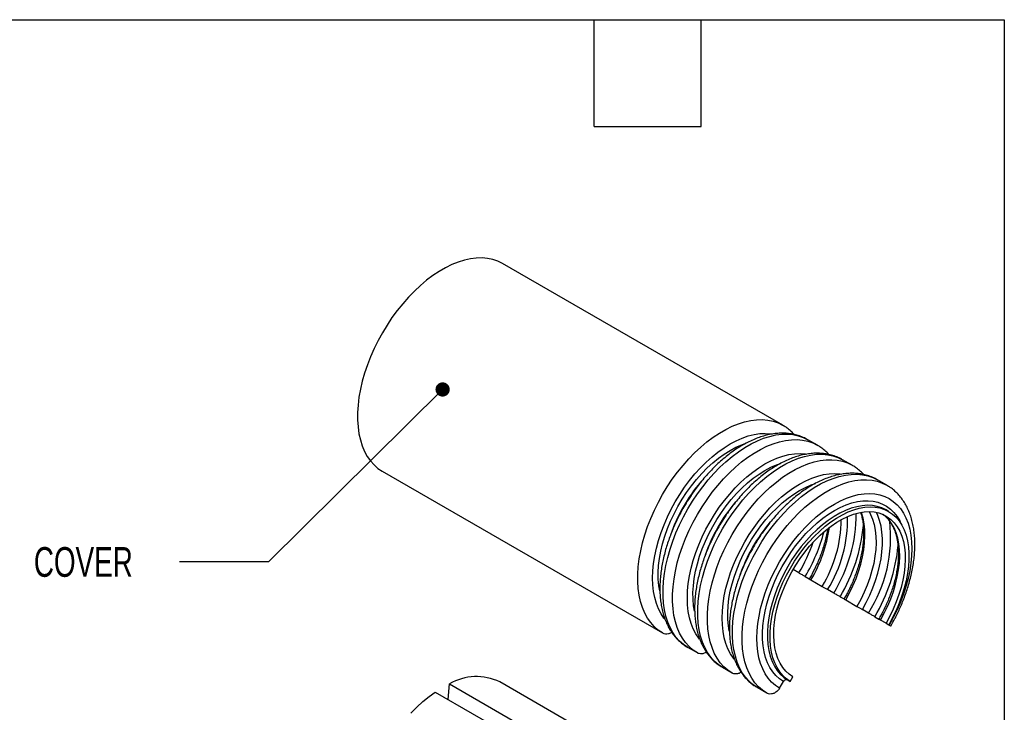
# Model space of a CAD drawing. Header units: millimetres. Extents: x 13 to 546, y 13 to 419.
# Tile 4 of 4: x 406 to 546, y 320 to 419. Entities that reach past the tile are written whole.
import ezdxf

# ---------------------------------------------------------------- set-up
doc = ezdxf.new("R2010")
doc.units = ezdxf.units.MM
doc.header["$LTSCALE"] = 2
doc.layers.add('TEXT', color=140, linetype='Continuous', lineweight=25)
doc.styles.add('SLDTEXTSTYLE0', font='TXT', dxfattribs={"width": 0.7})
doc.dimstyles.new('SLDDIMSTYLE1', dxfattribs={"dimtxt": 0.18, "dimasz": 2.032, "dimexe": 0, "dimexo": 0.0625, "dimgap": 0, "dimtad": 0, "dimtih": 1, "dimtoh": 1, "dimdec": 0, "dimrnd": 1e-09, "dimzin": 0, "dimdsep": 46, "dimtxsty": 'Standard', "dimblk1": 'DOT', "dimblk2": 'DOT', "dimsah": 1, "dimcen": 0.09, "dimadec": 0, "dimazin": 0, "dimtfac": 2.032, "dimtdec": 0, "dimtofl": 0, "dimtmove": 0, "dimatfit": 3, "dimldrblk": 'DOT', "dimfxl": 0, "dimfrac": 2, "dimtolj": 1, "dimtzin": 0, "dimarcsym": 0})

# ---------------------------------------------------------------- blocks, each defined once
blk = doc.blocks.new('_Dot')
at = {"color": 0, "linetype": 'ByBlock', "lineweight": -2}
blk.add_line((-0.5, 0), (-1, 0), dxfattribs=at)
at = {"color": 0, "linetype": 'ByBlock', "const_width": 0.5}
blk.add_lwpolyline([(-0.25, 0, 1), (0.25, 0, 1)], format="xyb", close=True, dxfattribs=at)

msp = doc.modelspace()

# ---------------------------------------------------------------- linework, layer by layer
for p, q in [((514.53, 361.284), (474.604, 384.333)), ((519.48, 358.427), (518.118, 359.213)), ((524.429, 355.569), (523.067, 356.356)), ((457.498, 354.719), (497.423, 331.67)), ((529.379, 352.712), (528.017, 353.498)), ((529.623, 348.992), (529.25, 349.207)), ((516.848, 340.215), (516.004, 340.701)), ((517.75, 339.695), (518.325, 339.364)), ((518.562, 339.224), (520.148, 338.308)), ((521.798, 337.358), (520.93, 337.857)), ((522.7, 336.838), (523.274, 336.506)), ((523.511, 336.367), (525.098, 335.451)), ((526.748, 334.501), (525.88, 335)), ((527.65, 333.98), (528.224, 333.649)), ((529.254, 333.051), (528.461, 333.509)), ((529.254, 333.051), (529.63, 332.835)), ((529.63, 332.836), (529.704, 332.794)), ((502.373, 328.813), (501.011, 329.599)), ((507.323, 325.955), (505.961, 326.742)), ((515.618, 324.746), (515.993, 325.396)), ((466.901, 322.176), (467.063, 324.409)), ((467.063, 324.409), (506.988, 301.36)), ((514.155, 301.639), (474.229, 324.687)), ((514.077, 323.773), (514.643, 324.736)), ((515.245, 324.961), (515.618, 324.746)), ((465.047, 323.245), (504.973, 300.197)), ((512.272, 323.098), (510.91, 323.884))]:
    msp.add_line(p, q)
at = {"flags": 128}
for points in [[(474.604, 384.333), (474.603, 384.334), (473.94, 384.661), (473.233, 384.903), (472.486, 385.06), (471.703, 385.13), (470.889, 385.112), (470.047, 385.008), (469.183, 384.817), (468.302, 384.54), (467.408, 384.18), (466.507, 383.737), (465.603, 383.216), (464.702, 382.617), (463.808, 381.946), (462.927, 381.205), (462.063, 380.399), (461.221, 379.532), (460.407, 378.609), (459.624, 377.635), (458.877, 376.616), (458.17, 375.557), (457.508, 374.465), (456.893, 373.345), (456.329, 372.204), (455.819, 371.047), (455.367, 369.883), (454.975, 368.716), (454.644, 367.553), (454.377, 366.402), (454.176, 365.268), (454.04, 364.158), (453.972, 363.078), (453.972, 362.034), (454.039, 361.032), (454.173, 360.077), (454.373, 359.175), (454.639, 358.331), (454.969, 357.549), (455.361, 356.834), (455.812, 356.191), (456.32, 355.621), (456.883, 355.13), (457.498, 354.719)], [(497.423, 331.67), (496.809, 332.081), (496.246, 332.573), (495.737, 333.142), (495.286, 333.786), (494.894, 334.501), (494.565, 335.282), (494.299, 336.127), (494.098, 337.029), (493.964, 337.983), (493.897, 338.986), (493.898, 340.03), (493.966, 341.11), (494.101, 342.22), (494.303, 343.354), (494.569, 344.505), (494.9, 345.667), (495.292, 346.834), (495.745, 347.999), (496.254, 349.155), (496.818, 350.297), (497.433, 351.417), (498.096, 352.509), (498.803, 353.568), (499.55, 354.587), (500.332, 355.56), (501.147, 356.483), (501.988, 357.35), (502.852, 358.156), (503.733, 358.897), (504.627, 359.569), (505.529, 360.167), (506.432, 360.689), (507.334, 361.131), (508.228, 361.492), (509.109, 361.768), (509.973, 361.959), (510.814, 362.064), (511.629, 362.081), (512.411, 362.012), (513.158, 361.855), (513.865, 361.613), (514.512, 361.294)], [(497.725, 333.644), (497.623, 333.773), (497.201, 334.403), (496.838, 335.103), (496.539, 335.869), (496.304, 336.697), (496.136, 337.581), (496.035, 338.516), (496.001, 339.497), (496.036, 340.517), (496.138, 341.569), (496.307, 342.648), (496.543, 343.747), (496.843, 344.859), (497.206, 345.978), (497.63, 347.095), (498.112, 348.205), (498.648, 349.3), (499.237, 350.375), (499.873, 351.421), (500.554, 352.433), (501.275, 353.405), (502.031, 354.33), (502.818, 355.204), (503.631, 356.019), (504.465, 356.772), (505.315, 357.458), (506.175, 358.072), (507.041, 358.611), (507.907, 359.072), (508.768, 359.451), (509.617, 359.747), (510.451, 359.957), (511.265, 360.08), (512.052, 360.115), (512.808, 360.063), (513.036, 360.029)], [(501.011, 329.599), (500.397, 330.01), (499.834, 330.502), (499.325, 331.071), (498.874, 331.715), (498.482, 332.43), (498.153, 333.211), (497.887, 334.055), (497.686, 334.957), (497.552, 335.912), (497.485, 336.914), (497.486, 337.958), (497.554, 339.039), (497.689, 340.149), (497.89, 341.283), (498.157, 342.434), (498.488, 343.596), (498.88, 344.763), (499.333, 345.928), (499.842, 347.084), (500.406, 348.225), (501.021, 349.345), (501.684, 350.438), (502.39, 351.496), (503.137, 352.515), (503.92, 353.489), (504.735, 354.412), (505.576, 355.279), (506.44, 356.085), (507.321, 356.826), (508.215, 357.498), (509.116, 358.096), (510.02, 358.618), (510.922, 359.06), (511.815, 359.421), (512.697, 359.697), (513.56, 359.888), (514.402, 359.993), (515.216, 360.01), (515.999, 359.94), (516.746, 359.784), (517.453, 359.541), (518.116, 359.214), (518.118, 359.213)], [(502.373, 328.813), (501.759, 329.224), (501.196, 329.716), (500.687, 330.285), (500.236, 330.929), (499.844, 331.643), (499.514, 332.425), (499.249, 333.269), (499.048, 334.171), (498.914, 335.126), (498.847, 336.128), (498.847, 337.172), (498.915, 338.252), (499.051, 339.362), (499.252, 340.496), (499.519, 341.648), (499.85, 342.81), (500.242, 343.977), (500.694, 345.142), (501.204, 346.298), (501.768, 347.439), (502.383, 348.559), (503.046, 349.652), (503.752, 350.71), (504.499, 351.729), (505.282, 352.703), (506.097, 353.626), (506.938, 354.493), (507.802, 355.299), (508.683, 356.04), (509.577, 356.711), (510.478, 357.31), (511.382, 357.831), (512.284, 358.274), (513.177, 358.634), (514.059, 358.911), (514.922, 359.102), (515.764, 359.207), (516.578, 359.224), (517.361, 359.154), (518.108, 358.998), (518.815, 358.755), (519.462, 358.437)], [(497.013, 337.652), (496.891, 338.405), (496.813, 339.316), (496.802, 340.271), (496.859, 341.263), (496.983, 342.284), (497.173, 343.33), (497.428, 344.392), (497.747, 345.464), (498.127, 346.538), (498.566, 347.608), (499.061, 348.667), (499.609, 349.706), (500.205, 350.721), (500.847, 351.703), (501.53, 352.647), (502.248, 353.546), (502.999, 354.395), (503.776, 355.187), (504.575, 355.918), (505.39, 356.582), (506.216, 357.176), (507.048, 357.695), (507.88, 358.136), (508.706, 358.496), (509.291, 358.703)], [(502.675, 330.787), (502.573, 330.916), (502.15, 331.545), (501.788, 332.245), (501.489, 333.011), (501.254, 333.839), (501.086, 334.723), (500.984, 335.659), (500.951, 336.639), (500.985, 337.659), (501.088, 338.712), (501.257, 339.791), (501.493, 340.89), (501.793, 342.002), (502.156, 343.12), (502.58, 344.238), (503.061, 345.347), (503.598, 346.443), (504.187, 347.517), (504.823, 348.564), (505.504, 349.576), (506.224, 350.548), (506.98, 351.473), (507.767, 352.346), (508.581, 353.162), (509.415, 353.915), (510.264, 354.6), (511.125, 355.215), (511.991, 355.754), (512.857, 356.215), (513.717, 356.594), (514.567, 356.889), (515.401, 357.099), (516.214, 357.222), (517.001, 357.258), (517.757, 357.206), (517.986, 357.171)], [(505.961, 326.742), (505.346, 327.153), (504.783, 327.644), (504.275, 328.214), (503.823, 328.857), (503.432, 329.572), (503.102, 330.354), (502.836, 331.198), (502.636, 332.1), (502.502, 333.055), (502.435, 334.057), (502.435, 335.101), (502.503, 336.181), (502.638, 337.291), (502.84, 338.425), (503.107, 339.576), (503.438, 340.739), (503.83, 341.906), (504.282, 343.07), (504.792, 344.227), (505.356, 345.368), (505.971, 346.488), (506.633, 347.58), (507.34, 348.639), (508.087, 349.658), (508.87, 350.632), (509.684, 351.555), (510.526, 352.422), (511.39, 353.228), (512.271, 353.969), (513.165, 354.64), (514.066, 355.238), (514.97, 355.76), (515.871, 356.203), (516.765, 356.563), (517.646, 356.84), (518.51, 357.031), (519.352, 357.135), (520.166, 357.153), (520.949, 357.083), (521.696, 356.926), (522.403, 356.684), (523.066, 356.357), (523.067, 356.356)], [(507.323, 325.955), (506.708, 326.367), (506.145, 326.858), (505.637, 327.427), (505.185, 328.071), (504.794, 328.786), (504.464, 329.568), (504.198, 330.412), (503.998, 331.314), (503.864, 332.268), (503.797, 333.271), (503.797, 334.315), (503.865, 335.395), (504, 336.505), (504.202, 337.639), (504.469, 338.79), (504.799, 339.953), (505.192, 341.119), (505.644, 342.284), (506.154, 343.44), (506.717, 344.582), (507.332, 345.702), (507.995, 346.794), (508.702, 347.853), (509.449, 348.872), (510.232, 349.845), (511.046, 350.768), (511.888, 351.635), (512.752, 352.442), (513.633, 353.182), (514.527, 353.854), (515.428, 354.452), (516.332, 354.974), (517.233, 355.416), (518.127, 355.777), (519.008, 356.053), (519.872, 356.245), (520.714, 356.349), (521.528, 356.367), (522.311, 356.297), (523.058, 356.14), (523.765, 355.898), (524.412, 355.58)], [(501.963, 334.795), (501.841, 335.547), (501.762, 336.459), (501.752, 337.414), (501.808, 338.405), (501.932, 339.427), (502.123, 340.473), (502.378, 341.535), (502.697, 342.606), (503.077, 343.681), (503.516, 344.751), (504.011, 345.809), (504.558, 346.849), (505.155, 347.863), (505.797, 348.846), (506.479, 349.79), (507.198, 350.689), (507.949, 351.537), (508.726, 352.33), (509.525, 353.06), (510.34, 353.725), (511.166, 354.318), (511.998, 354.837), (512.829, 355.279), (513.655, 355.639), (514.241, 355.846)], [(507.624, 327.929), (507.523, 328.058), (507.1, 328.688), (506.738, 329.388), (506.438, 330.154), (506.204, 330.982), (506.035, 331.866), (505.934, 332.801), (505.9, 333.782), (505.935, 334.802), (506.037, 335.854), (506.207, 336.934), (506.442, 338.033), (506.743, 339.145), (507.106, 340.263), (507.53, 341.38), (508.011, 342.49), (508.548, 343.586), (509.136, 344.66), (509.773, 345.706), (510.453, 346.719), (511.174, 347.69), (511.93, 348.616), (512.717, 349.489), (513.53, 350.304), (514.364, 351.057), (515.214, 351.743), (516.075, 352.357), (516.941, 352.896), (517.806, 353.357), (518.667, 353.736), (519.517, 354.032), (520.351, 354.242), (521.164, 354.365), (521.951, 354.4), (522.707, 354.348), (522.936, 354.314)], [(510.91, 323.884), (510.296, 324.295), (509.733, 324.787), (509.225, 325.356), (508.773, 326), (508.382, 326.715), (508.052, 327.496), (507.786, 328.34), (507.586, 329.242), (507.451, 330.197), (507.384, 331.2), (507.385, 332.244), (507.453, 333.324), (507.588, 334.434), (507.79, 335.568), (508.057, 336.719), (508.387, 337.881), (508.78, 339.048), (509.232, 340.213), (509.741, 341.369), (510.305, 342.511), (510.92, 343.631), (511.583, 344.723), (512.29, 345.782), (513.037, 346.801), (513.82, 347.774), (514.634, 348.697), (515.476, 349.564), (516.339, 350.37), (517.221, 351.111), (518.114, 351.783), (519.016, 352.381), (519.92, 352.903), (520.821, 353.345), (521.715, 353.706), (522.596, 353.982), (523.46, 354.173), (524.301, 354.278), (525.116, 354.295), (525.899, 354.226), (526.646, 354.069), (527.353, 353.826), (528.015, 353.499), (528.017, 353.498)], [(512.272, 323.098), (511.658, 323.509), (511.095, 324.001), (510.586, 324.57), (510.135, 325.214), (509.744, 325.928), (509.414, 326.71), (509.148, 327.554), (508.948, 328.456), (508.813, 329.411), (508.746, 330.413), (508.747, 331.457), (508.815, 332.537), (508.95, 333.648), (509.152, 334.781), (509.419, 335.933), (509.749, 337.095), (510.142, 338.262), (510.594, 339.427), (511.103, 340.583), (511.667, 341.724), (512.282, 342.844), (512.945, 343.937), (513.652, 344.995), (514.399, 346.014), (515.182, 346.988), (515.996, 347.911), (516.838, 348.778), (517.701, 349.584), (518.583, 350.325), (519.476, 350.996), (520.378, 351.595), (521.282, 352.117), (522.183, 352.559), (523.077, 352.919), (523.958, 353.196), (524.822, 353.387), (525.663, 353.492), (526.478, 353.509), (527.261, 353.439), (528.008, 353.283), (528.714, 353.04), (529.362, 352.722)], [(506.913, 331.937), (506.791, 332.69), (506.712, 333.601), (506.701, 334.556), (506.758, 335.548), (506.882, 336.57), (507.072, 337.615), (507.328, 338.677), (507.647, 339.749), (508.027, 340.823), (508.466, 341.893), (508.961, 342.952), (509.508, 343.992), (510.105, 345.006), (510.746, 345.989), (511.429, 346.932), (512.148, 347.832), (512.899, 348.68), (513.676, 349.472), (514.475, 350.203), (515.29, 350.867), (516.116, 351.461), (516.948, 351.98), (517.779, 352.421), (518.605, 352.781), (519.191, 352.988)], [(514.077, 323.773), (513.489, 324.169), (512.953, 324.646), (512.473, 325.201), (512.05, 325.83), (511.688, 326.53), (511.388, 327.296), (511.154, 328.124), (510.985, 329.009), (510.884, 329.944), (510.85, 330.924), (510.885, 331.944), (510.987, 332.997), (511.157, 334.076), (511.392, 335.175), (511.692, 336.287), (512.056, 337.405), (512.479, 338.523), (512.961, 339.633), (513.498, 340.728), (514.086, 341.802), (514.723, 342.849), (515.403, 343.861), (516.124, 344.833), (516.88, 345.758), (517.667, 346.631), (518.48, 347.447), (519.314, 348.2), (520.164, 348.886), (521.024, 349.5), (521.89, 350.039), (522.756, 350.5), (523.617, 350.879), (524.467, 351.174), (525.301, 351.384), (526.114, 351.507), (526.901, 351.543), (527.657, 351.491), (528.378, 351.351), (529.058, 351.125), (529.695, 350.813), (530.283, 350.418), (530.82, 349.942), (531.301, 349.389), (531.725, 348.76), (532.088, 348.061), (532.389, 347.296), (532.624, 346.469), (532.794, 345.586), (532.896, 344.651), (532.93, 343.671), (532.897, 342.652), (532.796, 341.6), (532.627, 340.521), (532.393, 339.422), (532.093, 338.31), (531.731, 337.192), (531.308, 336.074), (530.827, 334.964), (530.291, 333.869), (529.704, 332.794)], [(514.643, 324.736), (514.08, 325.118), (513.567, 325.58), (513.11, 326.119), (512.711, 326.732), (512.373, 327.415), (512.097, 328.162), (511.885, 328.97), (511.74, 329.832), (511.662, 330.744), (511.651, 331.699), (511.708, 332.69), (511.832, 333.712), (512.022, 334.758), (512.278, 335.82), (512.596, 336.892), (512.977, 337.966), (513.416, 339.036), (513.91, 340.094), (514.458, 341.134), (515.055, 342.149), (515.696, 343.131), (516.379, 344.075), (517.098, 344.974), (517.848, 345.823), (518.626, 346.615), (519.424, 347.346), (520.24, 348.01), (521.066, 348.604), (521.897, 349.123), (522.729, 349.564), (523.555, 349.924), (524.37, 350.201), (525.169, 350.392), (525.946, 350.497), (526.697, 350.516), (527.416, 350.446), (528.098, 350.291), (528.74, 350.049), (529.337, 349.723), (529.884, 349.316), (530.379, 348.829), (530.818, 348.266), (531.198, 347.63), (531.378, 347.257)], [(529.25, 349.207), (529.249, 349.208), (528.647, 349.5), (528.001, 349.707), (527.317, 349.828), (526.597, 349.862), (525.848, 349.809), (525.074, 349.669), (524.282, 349.443), (523.475, 349.133), (522.66, 348.74), (521.842, 348.268), (521.027, 347.719), (520.22, 347.098), (519.427, 346.409), (518.654, 345.656), (517.904, 344.844), (517.185, 343.979), (516.5, 343.068), (515.855, 342.115), (515.253, 341.128), (514.699, 340.114), (514.196, 339.078), (513.749, 338.029), (513.359, 336.974), (513.03, 335.919), (512.764, 334.873), (512.563, 333.841), (512.428, 332.832), (512.36, 331.851), (512.36, 330.907), (512.427, 330.004), (512.561, 329.15), (512.761, 328.35), (513.026, 327.609), (513.354, 326.933), (513.743, 326.327), (514.189, 325.793), (514.691, 325.337), (515.245, 324.961)], [(515.618, 324.746), (515.064, 325.122), (514.562, 325.578), (514.115, 326.111), (513.727, 326.718), (513.399, 327.394), (513.134, 328.134), (512.934, 328.934), (512.799, 329.789), (512.732, 330.691), (512.733, 331.636), (512.801, 332.617), (512.936, 333.626), (513.137, 334.658), (513.403, 335.704), (513.732, 336.759), (514.121, 337.814), (514.569, 338.863), (515.072, 339.898), (515.626, 340.913), (516.228, 341.9), (516.873, 342.852), (517.558, 343.764), (518.277, 344.629), (519.026, 345.44), (519.8, 346.194), (520.593, 346.883), (521.4, 347.504), (522.215, 348.053), (523.033, 348.525), (523.848, 348.918), (524.654, 349.228), (525.447, 349.454), (526.221, 349.594), (526.97, 349.647), (527.689, 349.613), (528.374, 349.492), (529.02, 349.285), (529.622, 348.993), (530.176, 348.618), (530.678, 348.163), (531.126, 347.631), (531.515, 347.025), (531.844, 346.35), (532.11, 345.611), (532.311, 344.811), (532.446, 343.958), (532.514, 343.056), (532.515, 342.112), (532.448, 341.132), (532.314, 340.122), (532.114, 339.091), (531.849, 338.045), (531.521, 336.99), (531.132, 335.935), (530.685, 334.886), (530.183, 333.85), (529.63, 332.835)], [(515.993, 325.396), (515.451, 325.766), (514.962, 326.217), (514.528, 326.747), (514.155, 327.351), (513.843, 328.024), (513.596, 328.763), (513.414, 329.561), (513.301, 330.412), (513.255, 331.311), (513.279, 332.25), (513.371, 333.223), (513.53, 334.223), (513.757, 335.243), (514.048, 336.274), (514.402, 337.31), (514.817, 338.342), (515.289, 339.364), (515.814, 340.367), (516.39, 341.345), (517.011, 342.289), (517.673, 343.195), (518.372, 344.053), (519.101, 344.859), (519.857, 345.607), (520.633, 346.29), (521.423, 346.904), (522.223, 347.445), (523.025, 347.908), (523.824, 348.29), (524.614, 348.588), (525.39, 348.801), (526.146, 348.926), (526.876, 348.962), (527.574, 348.91), (528.237, 348.77), (528.858, 348.542), (529.433, 348.229), (529.959, 347.833), (530.43, 347.356), (530.845, 346.802), (531.199, 346.175), (531.491, 345.48), (531.717, 344.722), (531.877, 343.907), (531.969, 343.04), (531.992, 342.127), (531.947, 341.176), (531.833, 340.193), (531.652, 339.186), (531.404, 338.162), (531.093, 337.129), (530.719, 336.093), (530.286, 335.064), (529.796, 334.047), (529.254, 333.051)], [(523.511, 336.367), (524.053, 337.363), (524.543, 338.379), (524.976, 339.409), (525.35, 340.444), (525.661, 341.478), (525.909, 342.502), (526.09, 343.509), (526.203, 344.492), (526.249, 345.443), (526.225, 346.355), (526.134, 347.222), (525.974, 348.038), (525.747, 348.796), (525.722, 348.866)], [(526.836, 348.963), (527.043, 348.575), (527.334, 347.88), (527.561, 347.122), (527.72, 346.306), (527.812, 345.439), (527.836, 344.526), (527.79, 343.575), (527.677, 342.593), (527.495, 341.586), (527.248, 340.562), (526.936, 339.528), (526.563, 338.493), (526.129, 337.463), (525.64, 336.447), (525.098, 335.451)], [(525.88, 335), (526.429, 336.007), (526.927, 337.035), (527.371, 338.076), (527.757, 339.123), (528.082, 340.17), (528.345, 341.208), (528.544, 342.232), (528.677, 343.233), (528.744, 344.206), (528.743, 345.143), (528.676, 346.038), (528.542, 346.885), (528.342, 347.679), (528.078, 348.413), (527.871, 348.859)], [(528.461, 333.509), (529.003, 334.505), (529.492, 335.522), (529.925, 336.551), (530.299, 337.587), (530.611, 338.62), (530.858, 339.644), (531.04, 340.651), (531.153, 341.634), (531.199, 342.585), (531.175, 343.498), (531.083, 344.365), (530.924, 345.18), (530.697, 345.938), (530.406, 346.633), (530.052, 347.26), (529.637, 347.814), (529.165, 348.291), (528.84, 348.551)], [(461.551, 320.222), (462.397, 321.08), (463.265, 321.873), (464.15, 322.596), (465.047, 323.245)]]:
    msp.add_lwpolyline(points, dxfattribs=at)
for centre, radius, start, end in [((520.989, 337.813), 23.772, 139.66203, 160.80949), ((525.938, 334.955), 23.772, 139.66203, 160.80949), ((504.783, 347.873), 19.001, 328.1898, 1.20064), ((503.294, 348.734), 21.721, 328.41728, 359.93197), ((530.888, 332.098), 23.772, 139.66203, 160.80949), ((501.135, 349.539), 20.25, 329.3787, 352.02947), ((504.17, 348.051), 18.715, 328.62767, 359.3294), ((501.849, 349.304), 24.293, 329.12569, 354.53126), ((509.714, 345.349), 20.195, 327.50603, 6.46666), ((494.69, 353.105), 26.676, 329.82247, 344.83108), ((494.298, 353.275), 26.058, 329.9232, 340.60562), ((506.799, 346.447), 24.293, 329.12569, 354.53126), ((470.908, 317.815), 7.633, 64.20446, 120.24747)]:
    msp.add_arc(centre, radius, start, end)
for points, knots in [([(516.169, 359.955), (516.153, 359.975), (515.977, 360.185), (515.592, 360.533), (515.057, 360.967), (514.676, 361.191), (514.506, 361.29)], [0, 0, 0, 0, 0.0349626, 0.3781276, 0.7235458, 1, 1, 1, 1]), ([(518.094, 359.219), (518.05, 359.247), (517.792, 359.408), (517.275, 359.635), (516.539, 359.891), (515.778, 360.056), (515.007, 360.141), (514.234, 360.153), (513.44, 360.091), (512.63, 359.958), (511.808, 359.753), (510.978, 359.478), (510.146, 359.134), (509.314, 358.726), (508.487, 358.255), (507.669, 357.725), (506.862, 357.138), (506.072, 356.499), (505.3, 355.812), (504.551, 355.082), (503.83, 354.315), (503.145, 353.521), (502.51, 352.725), (501.958, 351.978), (501.495, 351.307), (501.002, 350.556), (500.676, 350.007), (500.469, 349.657)], [0, 0, 0, 0, 0.0087739, 0.0515427, 0.095217, 0.1400241, 0.1813277, 0.2230923, 0.2652977, 0.3078803, 0.3507488, 0.393804, 0.4369544, 0.4801245, 0.5232494, 0.5662789, 0.6091835, 0.6519318, 0.6944836, 0.7367744, 0.778687, 0.8199796, 0.8600711, 0.8971507, 0.9271598, 0.9536053, 1, 1, 1, 1]), ([(521.119, 357.098), (521.103, 357.117), (520.927, 357.328), (520.542, 357.676), (520.007, 358.11), (519.625, 358.333), (519.456, 358.433)], [0, 0, 0, 0, 0.0349626, 0.3781276, 0.7235458, 1, 1, 1, 1]), ([(523.043, 356.362), (523, 356.389), (522.742, 356.551), (522.225, 356.777), (521.489, 357.033), (520.728, 357.198), (519.956, 357.284), (519.183, 357.295), (518.39, 357.234), (517.58, 357.1), (516.758, 356.895), (515.928, 356.62), (515.095, 356.277), (514.263, 355.869), (513.437, 355.398), (512.618, 354.867), (511.812, 354.281), (511.021, 353.642), (510.25, 352.955), (509.501, 352.224), (508.78, 351.457), (508.095, 350.664), (507.46, 349.867), (506.907, 349.12), (506.444, 348.45), (505.951, 347.698), (505.626, 347.149), (505.418, 346.799)], [0, 0, 0, 0, 0.0087739, 0.0515427, 0.095217, 0.1400241, 0.1813277, 0.2230923, 0.2652977, 0.3078803, 0.3507488, 0.393804, 0.4369544, 0.4801245, 0.5232494, 0.5662789, 0.6091835, 0.6519318, 0.6944836, 0.7367744, 0.778687, 0.8199796, 0.8600711, 0.8971507, 0.9271598, 0.9536053, 1, 1, 1, 1]), ([(526.068, 354.24), (526.052, 354.26), (525.877, 354.47), (525.492, 354.819), (524.957, 355.252), (524.575, 355.476), (524.405, 355.575)], [0, 0, 0, 0, 0.0349626, 0.3781276, 0.7235458, 1, 1, 1, 1]), ([(527.993, 353.504), (527.949, 353.532), (527.692, 353.693), (527.174, 353.92), (526.439, 354.176), (525.678, 354.341), (524.906, 354.427), (524.133, 354.438), (523.34, 354.376), (522.53, 354.243), (521.707, 354.038), (520.878, 353.763), (520.045, 353.42), (519.213, 353.011), (518.386, 352.54), (517.568, 352.01), (516.762, 351.423), (515.971, 350.784), (515.199, 350.097), (514.451, 349.367), (513.73, 348.6), (513.044, 347.806), (512.409, 347.01), (511.857, 346.263), (511.394, 345.592), (510.901, 344.841), (510.576, 344.292), (510.368, 343.942)], [0, 0, 0, 0, 0.00877393, 0.05154269, 0.09521701, 0.14002407, 0.18132766, 0.2230923, 0.26529769, 0.30788032, 0.35074882, 0.39380397, 0.43695437, 0.48012449, 0.52324935, 0.56627894, 0.60918349, 0.65193183, 0.69448355, 0.73677439, 0.778687, 0.81997964, 0.86007108, 0.89715073, 0.92715982, 0.95360526, 1, 1, 1, 1]), ([(529.929, 332.649), (530.13, 333.007), (530.412, 333.509), (530.797, 334.267), (531.111, 334.919), (531.46, 335.704), (531.797, 336.533), (532.117, 337.405), (532.411, 338.306), (532.673, 339.225), (532.898, 340.156), (533.082, 341.092), (533.222, 342.025), (533.317, 342.952), (533.364, 343.867), (533.361, 344.766), (533.309, 345.644), (533.204, 346.498), (533.047, 347.323), (532.836, 348.116), (532.572, 348.871), (532.254, 349.587), (531.882, 350.258), (531.456, 350.88), (530.978, 351.452), (530.445, 351.965), (529.906, 352.394), (529.525, 352.618), (529.355, 352.718)], [0, 0, 0, 0, 0.0466539, 0.0655697, 0.0969342, 0.1294408, 0.1642496, 0.2005025, 0.2378567, 0.2760406, 0.314865, 0.354193, 0.3939244, 0.4339848, 0.4743177, 0.5148789, 0.555632, 0.5965355, 0.6375488, 0.678633, 0.7197482, 0.7608593, 0.8019448, 0.8430103, 0.8841018, 0.9253149, 0.9667986, 1, 1, 1, 1]), ([(500.469, 349.657), (500.268, 349.299), (499.986, 348.797), (499.601, 348.04), (499.287, 347.388), (498.938, 346.603), (498.601, 345.773), (498.281, 344.901), (497.987, 344.001), (497.725, 343.081), (497.5, 342.15), (497.316, 341.215), (497.176, 340.281), (497.081, 339.354), (497.034, 338.439), (497.037, 337.54), (497.09, 336.662), (497.194, 335.808), (497.351, 334.983), (497.562, 334.191), (497.826, 333.435), (498.144, 332.72), (498.516, 332.049), (498.942, 331.426), (499.42, 330.855), (499.953, 330.342), (500.483, 329.919), (500.854, 329.7), (501.013, 329.607)], [0, 0, 0, 0, 0.0467452, 0.065698, 0.0971238, 0.129694, 0.1645708, 0.2008947, 0.2383219, 0.2765805, 0.3154809, 0.3548858, 0.3946949, 0.4348336, 0.4752454, 0.515886, 0.5567188, 0.5977023, 0.6387958, 0.6799604, 0.721156, 0.7623475, 0.8035134, 0.8446593, 0.8858311, 0.9271248, 0.9686897, 1, 1, 1, 1]), ([(525.619, 348.836), (525.647, 348.757), (525.746, 348.478), (525.868, 347.947), (525.985, 347.249), (526.05, 346.508), (526.067, 345.733), (526.034, 344.927), (525.951, 344.095), (525.82, 343.243), (525.64, 342.377), (525.414, 341.504), (525.146, 340.635), (524.842, 339.784), (524.518, 338.983), (524.208, 338.292), (523.91, 337.679), (523.61, 337.099), (523.385, 336.701), (523.268, 336.495)], [0, 0, 0, 0, 0.0262937, 0.0929919, 0.1595198, 0.2259566, 0.2923293, 0.3586558, 0.4249248, 0.4910934, 0.5570778, 0.6227261, 0.6877495, 0.7515273, 0.8124187, 0.8670032, 0.9070057, 0.9518621, 1, 1, 1, 1]), ([(528.762, 348.597), (528.898, 348.496), (529.178, 348.288), (529.553, 347.891), (529.897, 347.434), (530.195, 346.922), (530.449, 346.36), (530.658, 345.749), (530.82, 345.091), (530.934, 344.391), (531, 343.651), (531.017, 342.875), (530.984, 342.069), (530.901, 341.238), (530.77, 340.386), (530.59, 339.52), (530.364, 338.647), (530.096, 337.777), (529.792, 336.927), (529.468, 336.125), (529.158, 335.435), (528.86, 334.821), (528.56, 334.242), (528.334, 333.844), (528.218, 333.638)], [0, 0, 0, 0, 0.0475885, 0.0983913, 0.1484088, 0.1977522, 0.2465927, 0.295092, 0.3433777, 0.3915401, 0.4396366, 0.4876867, 0.5357033, 0.5836782, 0.6315806, 0.6793495, 0.7268751, 0.7739484, 0.8201199, 0.8642018, 0.9037179, 0.9326774, 0.9651509, 1, 1, 1, 1]), ([(505.418, 346.799), (505.218, 346.442), (504.935, 345.94), (504.55, 345.182), (504.236, 344.53), (503.888, 343.745), (503.551, 342.916), (503.23, 342.044), (502.936, 341.143), (502.675, 340.224), (502.45, 339.293), (502.266, 338.357), (502.126, 337.424), (502.031, 336.497), (501.984, 335.582), (501.986, 334.683), (502.039, 333.805), (502.144, 332.951), (502.301, 332.126), (502.512, 331.333), (502.776, 330.577), (503.094, 329.862), (503.466, 329.191), (503.892, 328.569), (504.37, 327.997), (504.903, 327.484), (505.433, 327.061), (505.804, 326.843), (505.963, 326.749)], [0, 0, 0, 0, 0.0467452, 0.065698, 0.0971238, 0.129694, 0.1645708, 0.2008947, 0.2383219, 0.2765805, 0.3154809, 0.3548858, 0.3946949, 0.4348336, 0.4752454, 0.515886, 0.5567188, 0.5977023, 0.6387958, 0.6799604, 0.721156, 0.7623475, 0.8035134, 0.8446593, 0.8858311, 0.9271248, 0.9686897, 1, 1, 1, 1]), ([(520.926, 346.514), (520.906, 346.376), (520.844, 345.955), (520.689, 345.234), (520.465, 344.362), (520.196, 343.492), (519.892, 342.642), (519.568, 341.84), (519.258, 341.15), (518.96, 340.536), (518.66, 339.956), (518.435, 339.558), (518.318, 339.352)], [0, 0, 0, 0, 0.059874, 0.1817699, 0.3030449, 0.4231655, 0.5409851, 0.6534727, 0.7543091, 0.8282074, 0.9110728, 1, 1, 1, 1]), ([(510.368, 343.942), (510.167, 343.585), (509.885, 343.082), (509.5, 342.325), (509.186, 341.673), (508.838, 340.888), (508.5, 340.059), (508.18, 339.186), (507.886, 338.286), (507.624, 337.366), (507.4, 336.435), (507.216, 335.5), (507.075, 334.566), (506.981, 333.639), (506.934, 332.724), (506.936, 331.826), (506.989, 330.947), (507.094, 330.094), (507.251, 329.268), (507.461, 328.476), (507.726, 327.72), (508.044, 327.005), (508.416, 326.334), (508.841, 325.711), (509.32, 325.14), (509.853, 324.627), (510.383, 324.204), (510.753, 323.986), (510.913, 323.892)], [0, 0, 0, 0, 0.0467452, 0.065698, 0.0971238, 0.129694, 0.1645708, 0.2008947, 0.2383219, 0.2765805, 0.3154809, 0.3548858, 0.3946949, 0.4348336, 0.4752454, 0.515886, 0.5567188, 0.5977023, 0.6387958, 0.6799604, 0.721156, 0.7623475, 0.8035134, 0.8446593, 0.8858311, 0.9271248, 0.9686897, 1, 1, 1, 1]), ([(517.75, 339.695), (517.687, 339.732), (517.559, 339.806), (517.335, 339.935), (517.12, 340.059), (516.953, 340.155), (516.877, 340.199), (516.848, 340.215)], [0, 0, 0, 0, 0.2158914, 0.4317828, 0.6476743, 0.8635657, 1, 1, 1, 1]), ([(518.329, 339.359), (518.327, 339.36), (518.318, 339.365), (518.363, 339.339), (518.45, 339.289), (518.53, 339.242), (518.562, 339.224)], [0, 0, 0, 0, 0.0704134, 0.4236054, 0.7767975, 1, 1, 1, 1]), ([(520.148, 338.308), (520.204, 338.276), (520.314, 338.212), (520.508, 338.101), (520.694, 337.993), (520.84, 337.91), (520.905, 337.872), (520.93, 337.857)], [0, 0, 0, 0, 0.2158914, 0.4317828, 0.6476743, 0.8635657, 1, 1, 1, 1]), ([(522.7, 336.838), (522.636, 336.875), (522.509, 336.948), (522.285, 337.077), (522.07, 337.201), (521.903, 337.298), (521.827, 337.341), (521.798, 337.358)], [0, 0, 0, 0, 0.2158914, 0.4317828, 0.6476743, 0.8635657, 1, 1, 1, 1]), ([(523.279, 336.501), (523.277, 336.502), (523.267, 336.508), (523.313, 336.481), (523.399, 336.431), (523.48, 336.385), (523.511, 336.367)], [0, 0, 0, 0, 0.0704134, 0.4236054, 0.7767975, 1, 1, 1, 1]), ([(525.098, 335.451), (525.153, 335.419), (525.264, 335.355), (525.458, 335.243), (525.644, 335.136), (525.789, 335.052), (525.855, 335.014), (525.88, 335)], [0, 0, 0, 0, 0.2158914, 0.4317828, 0.6476743, 0.8635657, 1, 1, 1, 1]), ([(527.65, 333.98), (527.586, 334.017), (527.459, 334.091), (527.235, 334.22), (527.02, 334.344), (526.852, 334.44), (526.777, 334.484), (526.748, 334.501)], [0, 0, 0, 0, 0.2158914, 0.4317828, 0.6476743, 0.8635657, 1, 1, 1, 1]), ([(528.228, 333.644), (528.227, 333.645), (528.217, 333.65), (528.263, 333.624), (528.349, 333.574), (528.43, 333.527), (528.461, 333.509)], [0, 0, 0, 0, 0.0704134, 0.4236054, 0.7767975, 1, 1, 1, 1]), ([(529.704, 332.794), (529.779, 332.751), (529.913, 332.674), (529.921, 332.669), (529.924, 332.668)], [0, 0, 0, 0, 0.5559551, 1, 1, 1, 1]), ([(497.423, 331.67), (497.551, 331.615), (497.807, 331.505), (498.248, 331.556), (498.564, 331.661), (498.697, 331.78), (498.708, 331.79)], [0, 0, 0, 0, 0.3238333, 0.6476666, 0.9714998, 1, 1, 1, 1]), ([(503.65, 328.943), (503.592, 328.898), (503.404, 328.753), (503.035, 328.663), (502.654, 328.678), (502.451, 328.775), (502.373, 328.813)], [0, 0, 0, 0, 0.14671484, 0.47091651, 0.79511817, 1, 1, 1, 1]), ([(508.6, 326.085), (508.542, 326.04), (508.354, 325.896), (507.985, 325.806), (507.604, 325.82), (507.401, 325.918), (507.323, 325.955)], [0, 0, 0, 0, 0.1467148, 0.4709165, 0.7951182, 1, 1, 1, 1]), ([(515.245, 324.961), (515.202, 324.98), (515.117, 325.016), (514.968, 325.002), (514.825, 324.939), (514.713, 324.842), (514.663, 324.766), (514.643, 324.736)], [0, 0, 0, 0, 0.2158914, 0.4317828, 0.6476743, 0.8635657, 1, 1, 1, 1]), ([(514.077, 323.773), (513.98, 323.634), (513.786, 323.357), (513.376, 323.077), (512.937, 322.943), (512.553, 322.963), (512.351, 323.06), (512.272, 323.098)], [0, 0, 0, 0, 0.2158914, 0.4317828, 0.6476743, 0.8635657, 1, 1, 1, 1])]:
    msp.add_open_spline(points, degree=3, knots=knots)
at = {"layer": 'TEXT'}
for p, q in [((12.7, 419.1), (546.1, 419.1)), ((487.68, 403.86), (487.68, 419.1)), ((502.92, 403.86), (502.92, 419.1)), ((546.1, 419.1), (546.1, 12.7)), ((487.68, 403.86), (502.92, 403.86))]:
    msp.add_line(p, q, dxfattribs=at)

# ---------------------------------------------------------------- texts
at = {"layer": 'TEXT', "insert": (407.863, 343.904), "char_height": 4.2333, "attachment_point": 1, "style": 'SLDTEXTSTYLE0'}
msp.add_mtext('COVER', dxfattribs=at)

# ---------------------------------------------------------------- leaders
at = {"layer": 'TEXT'}
msp.add_leader([(466.089, 366.378), (441.294, 341.796), (428.594, 341.796)], dimstyle='SLDDIMSTYLE1', dxfattribs=at)

doc.saveas('drawing.dxf')
